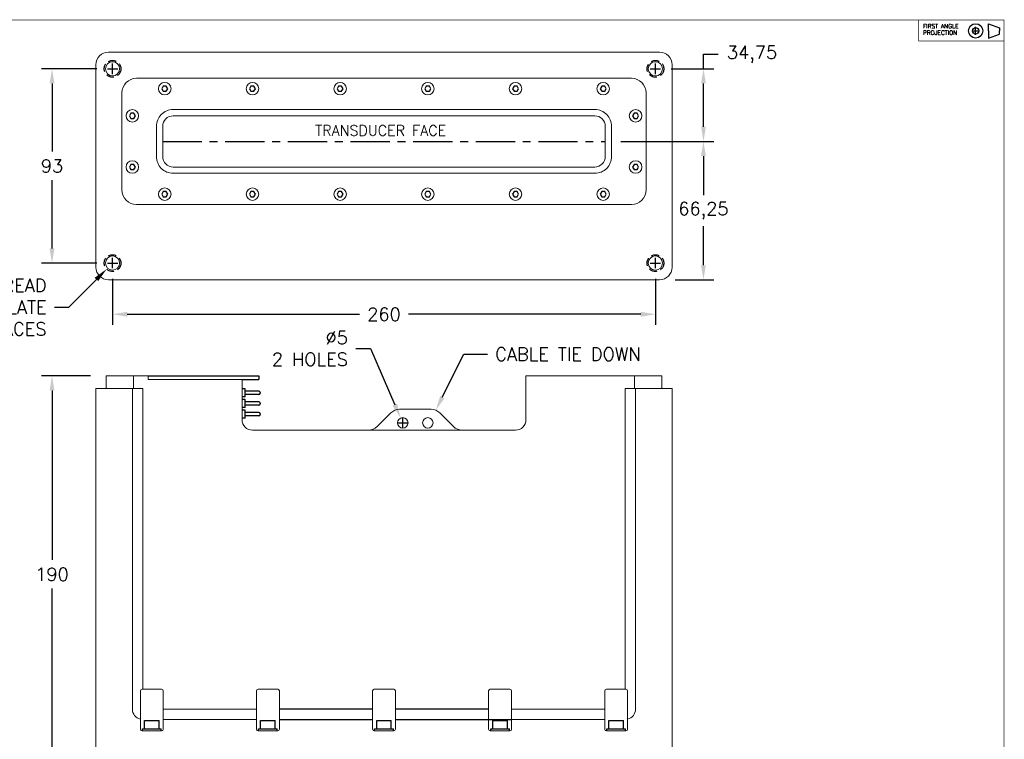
# Model space of a CAD drawing. Header units: millimetres. Extents: x -607 to 232, y -109 to 425.
# Tile 3 of 3: x -240 to 232, y 80 to 425. Entities that reach past the tile are written whole.
import ezdxf
from ezdxf.enums import TextEntityAlignment as Align

# ---------------------------------------------------------------- set-up
doc = ezdxf.new("R2010")
doc.units = ezdxf.units.MM
doc.header["$LTSCALE"] = 15
doc.header["$PDSIZE"] = -1
doc.linetypes.add('CENTER', pattern=[2, 1.25, -0.25, 0.25, -0.25])
doc.linetypes.add('HIDDEN', pattern=[0.375, 0.25, -0.125])
doc.layers.add('dim', color=1, linetype='Continuous')
doc.layers.add('Sheet', color=7, linetype='Continuous')
doc.styles.get("Standard").update_dxf_attribs({"font": 'simplex.shx'})
doc.dimstyles.new('ISO-25', dxfattribs={"dimtxt": 2.5, "dimasz": 2.5, "dimexe": 1.25, "dimexo": 0.625, "dimtad": 1, "dimtxsty": 'Standard', "dimcen": 2.5, "dimadec": 0, "dimazin": 0, "dimtfac": 1, "dimtmove": 0, "dimatfit": 3, "dimfxl": 1, "dimarcsym": 0})

# ---------------------------------------------------------------- blocks, each defined once
blk = doc.blocks.new('*D3')
at = {"layer": 'Defpoints', "color": 0}
for p in [(-224.16, 254.47), (-198.16, 254.47), (-200.16, 64.47)]:
    blk.add_point(p, dxfattribs=at)
at = {"layer": 'dim', "color": 0, "lineweight": -2}
for p, q in [((-205.66, 254.47), (-229.16, 254.47)), ((-224.16, 247.47), (-224.16, 166.34)), ((-224.16, 71.47), (-224.16, 152.59)), ((-207.66, 64.47), (-229.16, 64.47))]:
    blk.add_line(p, q, dxfattribs=at)
at = {"layer": 'dim', "color": 0}
for points in [[(-225.33, 247.47), (-222.99, 247.47), (-224.16, 254.47)], [(-225.33, 71.47), (-222.99, 71.47), (-224.16, 64.47)]]:
    blk.add_solid(points, dxfattribs=at)
at = {"layer": 'dim', "color": 0, "insert": (-224.16, 159.47), "char_height": 6.25, "attachment_point": 5}
blk.add_mtext('190', dxfattribs=at)
blk = doc.blocks.new('*D4')
at = {"layer": 'Defpoints', "color": 0}
for p in [(-195.16, 401.47), (-224.16, 308.47), (-195.16, 308.47)]:
    blk.add_point(p, dxfattribs=at)
at = {"layer": 'dim', "color": 0, "lineweight": -2}
for p, q in [((-202.66, 401.47), (-229.16, 401.47)), ((-224.16, 394.47), (-224.16, 361.84)), ((-224.16, 315.47), (-224.16, 348.09)), ((-202.66, 308.47), (-229.16, 308.47))]:
    blk.add_line(p, q, dxfattribs=at)
at = {"layer": 'dim', "color": 0}
for points in [[(-225.33, 394.47), (-222.99, 394.47), (-224.16, 401.47)], [(-225.33, 315.47), (-222.99, 315.47), (-224.16, 308.47)]]:
    blk.add_solid(points, dxfattribs=at)
at = {"layer": 'dim', "color": 0, "insert": (-224.16, 354.97), "char_height": 6.25, "attachment_point": 5}
blk.add_mtext('93', dxfattribs=at)
blk = doc.blocks.new('*D5')
at = {"layer": 'Defpoints', "color": 0}
for p in [(-195.16, 308.47), (64.84, 308.47), (-195.16, 283.97)]:
    blk.add_point(p, dxfattribs=at)
at = {"layer": 'dim', "color": 0, "lineweight": -2}
for p, q in [((-195.16, 300.97), (-195.16, 278.97)), ((64.84, 300.97), (64.84, 278.97)), ((-188.16, 283.97), (-76.95, 283.97)), ((57.84, 283.97), (-53.37, 283.97))]:
    blk.add_line(p, q, dxfattribs=at)
at = {"layer": 'dim', "color": 0}
for points in [[(-188.16, 285.14), (-188.16, 282.8), (-195.16, 283.97)], [(57.84, 285.14), (57.84, 282.8), (64.84, 283.97)]]:
    blk.add_solid(points, dxfattribs=at)
at = {"layer": 'dim', "color": 0, "insert": (-65.16, 283.97), "char_height": 6.25, "attachment_point": 5}
blk.add_mtext('260', dxfattribs=at)
blk = doc.blocks.new('*D6')
at = {"layer": 'Defpoints', "color": 0}
for p in [(40.84, 366.72), (87.84, 366.72), (66.84, 300.47)]:
    blk.add_point(p, dxfattribs=at)
at = {"layer": 'dim', "color": 0, "lineweight": -2}
for p, q in [((48.34, 366.72), (92.84, 366.72)), ((87.84, 359.72), (87.84, 341.06)), ((87.84, 307.47), (87.84, 326.12)), ((74.34, 300.47), (92.84, 300.47))]:
    blk.add_line(p, q, dxfattribs=at)
at = {"layer": 'dim', "color": 0}
for points in [[(86.67, 359.72), (89.01, 359.72), (87.84, 366.72)], [(86.67, 307.47), (89.01, 307.47), (87.84, 300.47)]]:
    blk.add_solid(points, dxfattribs=at)
at = {"layer": 'dim', "color": 0, "insert": (87.84, 333.59), "char_height": 6.25, "attachment_point": 5}
blk.add_mtext('66,25', dxfattribs=at)
blk = doc.blocks.new('*D7')
at = {"layer": 'Defpoints', "color": 0}
for p in [(-57.16, 234.26), (-55.16, 229.67)]:
    blk.add_point(p, dxfattribs=at)
at = {"layer": 'dim', "color": 0, "lineweight": -2}
for p, q in [((-78.68, 267.6), (-71.68, 267.6)), ((-71.68, 267.6), (-59.95, 240.68)), ((-58.66, 231.97), (-53.66, 231.97)), ((-56.16, 229.47), (-56.16, 234.47))]:
    blk.add_line(p, q, dxfattribs=at)
at = {"layer": 'dim', "color": 0}
blk.add_solid([(-58.88, 241.14), (-61.02, 240.21), (-57.16, 234.26)], dxfattribs=at)
at = {"layer": 'dim', "color": 0, "insert": (-82.43, 267.6), "char_height": 6.25, "attachment_point": 6}
blk.add_mtext('∅5\\P2 HOLES', dxfattribs=at)
blk = doc.blocks.new('*D12')
at = {"layer": 'Defpoints', "color": 0}
for p in [(-192.35, 311.31), (-197.97, 305.62)]:
    blk.add_point(p, dxfattribs=at)
at = {"layer": 'dim', "color": 0, "lineweight": -2}
for p, q in [((-197.66, 308.47), (-192.66, 308.47)), ((-195.16, 305.97), (-195.16, 310.97)), ((-216.03, 287.36), (-202.89, 300.64)), ((-223.03, 287.36), (-216.03, 287.36))]:
    blk.add_line(p, q, dxfattribs=at)
at = {"layer": 'dim', "color": 0}
blk.add_solid([(-203.72, 301.46), (-202.06, 299.82), (-197.97, 305.62)], dxfattribs=at)
at = {"layer": 'dim', "color": 0, "insert": (-226.78, 287.36), "char_height": 6.25, "attachment_point": 6}
blk.add_mtext('M8 THREAD\\PIN TITANIUM FACEPLATE\\P4 PLACES', dxfattribs=at)
blk = doc.blocks.new('mDsheet_Cont')
at = {"layer": 'Sheet', "const_width": 0.305}
blk.add_lwpolyline([(-1104.9, -12.7), (-266.7, -12.7), (-266.7, 520.7), (-1104.9, 520.7)], close=True, dxfattribs=at)
at = {"layer": 'Sheet'}
for height, p in [(3.05, (-309.57, 8.89)), (5.08, (-311.15, -3.05)), (5.08, (-275.59, -3.05)), (2.54, (-337.82, -10.16)), (2.54, (-313.69, -10.16)), (2.54, (-285.75, -10.16)), (2.54, (-275.59, -10.16))]:
    blk.add_attdef('1_TITLEBLOCK', text='', height=height, dxfattribs=at).set_placement(p, align=Align.MIDDLE)
blk = doc.blocks.new('m1stProjection')
for p, q in [((12.84, 1.25), (12.84, 3.15)), ((15.89, 3.91), (18.55, 2.96)), ((15.89, 2.2), (15.89, 3.91)), ((18.55, 2.96), (18.55, 2.2)), ((11.89, 2.2), (13.79, 2.2)), ((15.89, 2.2), (15.89, 0.48)), ((15.89, 0.48), (18.55, 1.44)), ((18.55, 1.44), (18.55, 2.2))]:
    blk.add_line(p, q)
at = {"const_width": 0.152}
blk.add_lwpolyline([(19.63, 4.8), (-0.81, 4.8), (-0.81, -0.2), (19.63, -0.2)], close=True, dxfattribs=at)
for radius in [1.71, 0.762]:
    blk.add_circle((12.84, 2.2), radius)
for s, p in [('FIRST ANGLE', (0.23, 2.82)), ('PROJECTION', (0.23, 1.25))]:
    blk.add_text(s, height=1.016).set_placement(p)
blk = doc.blocks.new('*D16')
at = {"layer": 'Defpoints', "color": 0}
for p in [(64.84, 401.47), (87.86, 401.47), (43.84, 366.72)]:
    blk.add_point(p, dxfattribs=at)
at = {"layer": 'dim', "color": 0, "lineweight": -2}
for p, q in [((87.86, 401.47), (87.86, 408.47)), ((87.86, 408.47), (94.86, 408.47)), ((72.34, 401.47), (92.86, 401.47)), ((87.86, 373.72), (87.86, 394.47)), ((51.34, 366.72), (92.86, 366.72))]:
    blk.add_line(p, q, dxfattribs=at)
at = {"layer": 'dim', "color": 0}
for points in [[(86.7, 394.47), (89.03, 394.47), (87.86, 401.47)], [(86.7, 373.72), (89.03, 373.72), (87.86, 366.72)]]:
    blk.add_solid(points, dxfattribs=at)
at = {"layer": 'dim', "color": 0, "insert": (111.11, 408.47), "char_height": 6.25, "attachment_point": 5}
blk.add_mtext('34,75', dxfattribs=at)

msp = doc.modelspace()

# ---------------------------------------------------------------- linework, layer by layer
at = {"linetype": 'Continuous', "lineweight": 15}
for p, q in [((-197.16, 409.466), (-65.16, 409.466)), ((-65.16, 409.466), (66.84, 409.466)), ((-203.16, 306.466), (-203.16, 403.466)), ((72.84, 403.466), (72.84, 306.466)), ((-65.16, 396.966), (-183.66, 396.966)), ((53.34, 396.966), (-65.16, 396.966)), ((-190.66, 389.966), (-190.66, 343.466)), ((60.34, 343.466), (60.34, 389.966)), ((-183.66, 336.466), (-65.16, 336.466)), ((-65.16, 336.466), (53.34, 336.466)), ((-65.16, 300.466), (-197.16, 300.466)), ((66.84, 300.466), (-65.16, 300.466))]:
    msp.add_line(p, q, dxfattribs=at)
for p, q in [((-170.881, 393.216), (-171.603, 391.966)), ((-171.603, 391.966), (-170.881, 390.716)), ((-169.438, 393.216), (-170.881, 393.216)), ((-168.716, 391.966), (-169.438, 393.216)), ((-169.438, 390.716), (-168.716, 391.966)), ((-128.881, 393.216), (-129.603, 391.966)), ((-129.603, 391.966), (-128.881, 390.716)), ((-127.438, 393.216), (-128.881, 393.216)), ((-126.716, 391.966), (-127.438, 393.216)), ((-127.438, 390.716), (-126.716, 391.966)), ((-86.881, 393.216), (-87.603, 391.966)), ((-87.603, 391.966), (-86.881, 390.716)), ((-85.438, 393.216), (-86.881, 393.216)), ((-84.716, 391.966), (-85.438, 393.216)), ((-85.438, 390.716), (-84.716, 391.966)), ((-44.881, 393.216), (-45.603, 391.966)), ((-45.603, 391.966), (-44.881, 390.716)), ((-43.438, 393.216), (-44.881, 393.216)), ((-42.716, 391.966), (-43.438, 393.216)), ((-43.438, 390.716), (-42.716, 391.966)), ((-2.881, 393.216), (-3.603, 391.966)), ((-3.603, 391.966), (-2.881, 390.716)), ((-1.438, 393.216), (-2.881, 393.216)), ((-0.716, 391.966), (-1.438, 393.216)), ((-1.438, 390.716), (-0.716, 391.966)), ((39.119, 393.216), (38.397, 391.966)), ((38.397, 391.966), (39.119, 390.716)), ((40.562, 393.216), (39.119, 393.216)), ((41.284, 391.966), (40.562, 393.216)), ((40.562, 390.716), (41.284, 391.966)), ((-170.881, 390.716), (-169.438, 390.716)), ((-128.881, 390.716), (-127.438, 390.716)), ((-86.881, 390.716), (-85.438, 390.716)), ((-44.881, 390.716), (-43.438, 390.716)), ((-2.881, 390.716), (-1.438, 390.716)), ((39.119, 390.716), (40.562, 390.716)), ((-186.381, 380.216), (-187.103, 378.966)), ((-187.103, 378.966), (-186.381, 377.716)), ((-184.938, 380.216), (-186.381, 380.216)), ((-186.381, 377.716), (-184.938, 377.716)), ((-184.216, 378.966), (-184.938, 380.216)), ((-184.938, 377.716), (-184.216, 378.966)), ((54.619, 380.216), (53.897, 378.966)), ((53.897, 378.966), (54.619, 377.716)), ((56.062, 380.216), (54.619, 380.216)), ((54.619, 377.716), (56.062, 377.716)), ((56.784, 378.966), (56.062, 380.216)), ((56.062, 377.716), (56.784, 378.966)), ((-186.381, 355.716), (-187.103, 354.466)), ((-187.103, 354.466), (-186.381, 353.216)), ((-184.938, 355.716), (-186.381, 355.716)), ((-184.216, 354.466), (-184.938, 355.716)), ((-184.938, 353.216), (-184.216, 354.466)), ((54.619, 355.716), (53.897, 354.466)), ((53.897, 354.466), (54.619, 353.216)), ((56.062, 355.716), (54.619, 355.716)), ((56.784, 354.466), (56.062, 355.716)), ((56.062, 353.216), (56.784, 354.466)), ((-186.381, 353.216), (-184.938, 353.216)), ((54.619, 353.216), (56.062, 353.216)), ((-170.881, 342.716), (-171.603, 341.466)), ((-171.603, 341.466), (-170.881, 340.216)), ((-169.438, 342.716), (-170.881, 342.716)), ((-170.881, 340.216), (-169.438, 340.216)), ((-168.716, 341.466), (-169.438, 342.716)), ((-169.438, 340.216), (-168.716, 341.466)), ((-128.881, 342.716), (-129.603, 341.466)), ((-129.603, 341.466), (-128.881, 340.216)), ((-127.438, 342.716), (-128.881, 342.716)), ((-128.881, 340.216), (-127.438, 340.216)), ((-126.716, 341.466), (-127.438, 342.716)), ((-127.438, 340.216), (-126.716, 341.466)), ((-86.881, 342.716), (-87.603, 341.466)), ((-87.603, 341.466), (-86.881, 340.216)), ((-85.438, 342.716), (-86.881, 342.716)), ((-86.881, 340.216), (-85.438, 340.216)), ((-84.716, 341.466), (-85.438, 342.716)), ((-85.438, 340.216), (-84.716, 341.466)), ((-44.881, 342.716), (-45.603, 341.466)), ((-45.603, 341.466), (-44.881, 340.216)), ((-43.438, 342.716), (-44.881, 342.716)), ((-44.881, 340.216), (-43.438, 340.216)), ((-42.716, 341.466), (-43.438, 342.716)), ((-43.438, 340.216), (-42.716, 341.466)), ((-2.881, 342.716), (-3.603, 341.466)), ((-3.603, 341.466), (-2.881, 340.216)), ((-1.438, 342.716), (-2.881, 342.716)), ((-2.881, 340.216), (-1.438, 340.216)), ((-0.716, 341.466), (-1.438, 342.716)), ((-1.438, 340.216), (-0.716, 341.466)), ((39.119, 342.716), (38.397, 341.466)), ((38.397, 341.466), (39.119, 340.216)), ((40.562, 342.716), (39.119, 342.716)), ((39.119, 340.216), (40.562, 340.216)), ((41.284, 341.466), (40.562, 342.716)), ((40.562, 340.216), (41.284, 341.466)), ((-178.16, 254.466), (-125.16, 254.466)), ((-133.16, 252.766), (-125.16, 252.766)), ((-125.16, 254.466), (-125.16, 252.766)), ((-70.66, 94.966), (-115.26, 94.966)), ((-15.06, 94.966), (-59.66, 94.966)), ((-115.26, 89.966), (-70.66, 89.966)), ((-59.66, 89.966), (-4.06, 89.966)), ((-180.86, 84.466), (-180.86, 85.466)), ((-180.86, 85.466), (-171.86, 85.466)), ((-179.86, 85.466), (-179.86, 89.466)), ((-179.86, 89.466), (-172.86, 89.466)), ((-172.86, 85.466), (-172.86, 89.466)), ((-171.86, 84.466), (-171.86, 85.466)), ((-125.26, 85.466), (-116.26, 85.466)), ((-125.26, 84.466), (-125.26, 85.466)), ((-124.26, 89.466), (-117.26, 89.466)), ((-124.26, 85.466), (-124.26, 89.466)), ((-117.26, 85.466), (-117.26, 89.466)), ((-116.26, 84.466), (-116.26, 85.466)), ((-69.66, 85.466), (-60.66, 85.466)), ((-69.66, 84.466), (-69.66, 85.466)), ((-68.66, 89.466), (-61.66, 89.466)), ((-68.66, 85.466), (-68.66, 89.466)), ((-61.66, 85.466), (-61.66, 89.466)), ((-60.66, 84.466), (-60.66, 85.466)), ((-14.06, 85.466), (-5.06, 85.466)), ((-14.06, 84.466), (-14.06, 85.466)), ((-13.06, 89.466), (-6.06, 89.466)), ((-13.06, 85.466), (-13.06, 89.466)), ((-6.06, 85.466), (-6.06, 89.466)), ((-5.06, 84.466), (-5.06, 85.466)), ((41.54, 85.466), (50.54, 85.466)), ((41.54, 84.466), (41.54, 85.466)), ((42.54, 89.466), (49.54, 89.466)), ((42.54, 85.466), (42.54, 89.466)), ((49.54, 85.466), (49.54, 89.466)), ((50.54, 84.466), (50.54, 85.466))]:
    msp.add_line(p, q)
at = {"color": 7, "linetype": 'Continuous', "lineweight": 15}
for p, q in [((-198.16, 248.466), (-198.16, 254.466)), ((-198.16, 254.466), (-197.16, 254.466)), ((-195.16, 254.466), (-197.16, 254.466)), ((-185.16, 254.466), (-195.16, 254.466)), ((-185.16, 248.466), (-185.16, 254.466)), ((-185.16, 254.466), (-184.16, 254.466)), ((-184.16, 254.466), (-178.16, 254.466)), ((-178.16, 252.766), (-178.16, 254.466)), ((-135.66, 252.766), (-178.16, 252.766)), ((-135.66, 252.766), (-133.16, 252.766)), ((-133.16, 252.766), (-133.16, 233.466)), ((2.84, 233.466), (2.84, 254.466)), ((2.84, 254.466), (5.34, 254.466)), ((5.34, 254.466), (53.84, 254.466)), ((53.84, 254.466), (54.84, 254.466)), ((54.84, 254.466), (54.84, 248.466)), ((54.84, 254.466), (64.84, 254.466)), ((66.84, 254.466), (64.84, 254.466)), ((66.84, 254.466), (67.84, 254.466)), ((67.84, 254.466), (67.84, 248.466)), ((-203.16, 76.466), (-203.16, 248.466)), ((-197.16, 248.466), (-203.16, 248.466)), ((-203.16, 94.966), (-203.16, 248.466)), ((-197.16, 248.466), (-185.66, 248.466)), ((-185.66, 94.966), (-185.66, 248.466)), ((-183.16, 248.466), (-185.66, 248.466)), ((-183.16, 248.466), (-180.66, 248.466)), ((-180.66, 104.466), (-180.66, 248.466)), ((50.34, 104.466), (50.34, 248.466)), ((50.34, 248.466), (52.84, 248.466)), ((55.34, 248.466), (52.84, 248.466)), ((55.34, 248.466), (55.34, 94.966)), ((55.34, 248.466), (66.84, 248.466)), ((72.84, 248.466), (66.84, 248.466)), ((72.84, 248.466), (72.84, 76.466)), ((72.84, 248.466), (72.84, 94.966)), ((-61.917, 236.709), (-68.402, 230.223)), ((-42.645, 238.466), (-57.674, 238.466)), ((-31.917, 230.223), (-38.402, 236.709)), ((-128.16, 228.466), (-65.16, 228.466)), ((-65.16, 228.466), (-2.16, 228.466)), ((-181.047, 104.466), (-180.66, 104.466)), ((-180.66, 104.466), (-171.672, 104.466)), ((-125.447, 104.466), (-125.06, 104.466)), ((-125.06, 104.466), (-116.072, 104.466)), ((-69.847, 104.466), (-69.46, 104.466)), ((-69.46, 104.466), (-60.472, 104.466)), ((-14.247, 104.466), (-13.86, 104.466)), ((-13.86, 104.466), (-4.872, 104.466)), ((41.353, 104.466), (50.34, 104.466)), ((50.34, 104.466), (50.728, 104.466)), ((-181.86, 94.966), (-181.86, 103.653)), ((-170.86, 103.653), (-170.86, 94.966)), ((-126.26, 94.966), (-126.26, 103.653)), ((-115.26, 103.653), (-115.26, 94.966)), ((-70.66, 94.966), (-70.66, 103.653)), ((-59.66, 103.653), (-59.66, 94.966)), ((-15.06, 94.966), (-15.06, 103.653)), ((-4.06, 103.653), (-4.06, 94.966)), ((40.54, 94.966), (40.54, 103.653)), ((51.54, 103.653), (51.54, 94.966)), ((-203.16, 89.966), (-203.16, 94.966)), ((-181.86, 92.773), (-181.86, 94.966)), ((-170.86, 94.966), (-126.26, 94.966)), ((-170.86, 94.966), (-170.86, 92.466)), ((-126.26, 92.773), (-126.26, 94.966)), ((-115.26, 94.966), (-115.26, 92.466)), ((-70.66, 92.773), (-70.66, 94.966)), ((-59.66, 94.966), (-59.66, 92.466)), ((-15.06, 92.773), (-15.06, 94.966)), ((-4.06, 94.966), (40.54, 94.966)), ((-4.06, 94.966), (-4.06, 92.466)), ((40.54, 92.466), (40.54, 94.966)), ((51.54, 94.966), (51.54, 92.773)), ((72.84, 94.966), (72.84, 89.966)), ((-203.16, 89.966), (-203.16, 85.279)), ((-181.86, 92.773), (-181.86, 90.112)), ((-181.86, 90.112), (-181.86, 85.279)), ((-170.86, 89.966), (-170.86, 92.466)), ((-170.86, 85.279), (-170.86, 89.966)), ((-126.26, 89.966), (-170.86, 89.966)), ((-126.26, 92.773), (-126.26, 90.112)), ((-126.26, 90.112), (-126.26, 85.279)), ((-115.26, 89.966), (-115.26, 92.466)), ((-115.26, 85.279), (-115.26, 89.966)), ((-70.66, 92.773), (-70.66, 90.112)), ((-70.66, 90.112), (-70.66, 85.279)), ((-59.66, 89.966), (-59.66, 92.466)), ((-59.66, 85.279), (-59.66, 89.966)), ((-15.06, 92.773), (-15.06, 90.112)), ((-15.06, 90.112), (-15.06, 85.279)), ((-4.06, 89.966), (-4.06, 92.466)), ((40.54, 89.966), (-4.06, 89.966)), ((-4.06, 85.279), (-4.06, 89.966)), ((40.54, 92.466), (40.54, 89.966)), ((40.54, 89.966), (40.54, 85.279)), ((51.54, 90.112), (51.54, 92.773)), ((51.54, 85.279), (51.54, 90.112)), ((72.84, 89.966), (72.84, 85.279)), ((-203.16, 85.279), (-203.16, 84.466)), ((72.84, 85.279), (72.84, 84.466)), ((-181.047, 84.466), (-171.672, 84.466)), ((-125.447, 84.466), (-116.072, 84.466)), ((-69.847, 84.466), (-60.472, 84.466)), ((-14.247, 84.466), (-4.872, 84.466)), ((41.353, 84.466), (50.728, 84.466))]:
    msp.add_line(p, q, dxfattribs=at)
at = {"linetype": 'Continuous'}
for p, q in [((-131.585, 248.21), (-133.16, 248.21)), ((-131.585, 244.4), (-131.585, 248.21)), ((-125.108, 247.067), (-131.585, 247.067)), ((-125.108, 245.543), (-131.585, 245.543)), ((-124.473, 246.432), (-124.473, 246.178)), ((-131.585, 244.4), (-133.16, 244.4)), ((-131.585, 243.13), (-133.16, 243.13)), ((-131.585, 239.32), (-131.585, 243.13)), ((-125.108, 241.987), (-131.585, 241.987)), ((-124.473, 241.352), (-124.473, 241.098)), ((-131.585, 239.32), (-133.16, 239.32)), ((-131.585, 238.05), (-133.16, 238.05)), ((-125.108, 240.463), (-131.585, 240.463)), ((-131.585, 234.24), (-131.585, 238.05)), ((-125.108, 236.907), (-131.585, 236.907)), ((-124.473, 236.272), (-124.473, 236.018)), ((-131.585, 234.24), (-133.16, 234.24)), ((-125.108, 235.383), (-131.585, 235.383))]:
    msp.add_line(p, q, dxfattribs=at)
at = {"linetype": 'Continuous', "lineweight": 15}
for points in [[(-65.16, 381.966), (-166.16, 381.966, 0.4142136), (-174.16, 373.966), (-174.16, 359.466, 0.4142136), (-166.16, 351.466), (-65.16, 351.466)], [(-65.16, 378.966), (-166.16, 378.966, 0.4142136), (-171.16, 373.966), (-171.16, 359.466, 0.4142136), (-166.16, 354.466), (-65.16, 354.466)], [(-65.16, 351.466), (35.84, 351.466, 0.4142136), (43.84, 359.466), (43.84, 373.966, 0.4142136), (35.84, 381.966), (-65.16, 381.966)], [(-65.16, 354.466), (35.84, 354.466, 0.4142136), (40.84, 359.466), (40.84, 373.966, 0.4142136), (35.84, 378.966), (-65.16, 378.966)]]:
    msp.add_lwpolyline(points, format="xyb", dxfattribs=at)
at = {"linetype": 'HIDDEN'}
for centre in [(-195.16, 401.466), (64.84, 401.466), (-195.16, 308.466), (64.84, 308.466)]:
    msp.add_circle(centre, 4, dxfattribs=at)
at = {"linetype": 'Continuous', "lineweight": 15}
for centre, radius in [((-195.16, 401.466), 3.4), ((64.84, 401.466), 3.4), ((-170.16, 391.966), 3), ((-128.16, 391.966), 3), ((-86.16, 391.966), 3), ((-44.16, 391.966), 3), ((-2.16, 391.966), 3), ((39.84, 391.966), 3), ((-185.66, 378.966), 3), ((55.34, 378.966), 3), ((-185.66, 354.466), 3), ((55.34, 354.466), 3), ((-170.16, 341.466), 3), ((-128.16, 341.466), 3), ((-86.16, 341.466), 3), ((-44.16, 341.466), 3), ((-2.16, 341.466), 3), ((39.84, 341.466), 3), ((-195.16, 308.466), 3.4), ((64.84, 308.466), 3.4)]:
    msp.add_circle(centre, radius, dxfattribs=at)
at = {"color": 7, "linetype": 'Continuous', "lineweight": 15}
for centre in [(-56.16, 231.966), (-44.16, 231.966)]:
    msp.add_circle(centre, 2.5, dxfattribs=at)
at = {"linetype": 'Continuous', "lineweight": 15}
for centre, radius, start, end in [((-197.16, 403.466), 6, 90, 180), ((66.84, 403.466), 6, 0, 90), ((-183.66, 389.966), 7, 90, 180), ((53.34, 389.966), 7, 0, 90), ((-183.66, 343.466), 7, 180, 270), ((53.34, 343.466), 7, 270, 0), ((-197.16, 306.466), 6, 180, 270), ((66.84, 306.466), 6, 270, 0)]:
    msp.add_arc(centre, radius, start, end, dxfattribs=at)
at = {"linetype": 'Continuous'}
for centre, start, end in [((-125.108, 246.432), 0, 90), ((-125.108, 246.178), 270, 0), ((-125.108, 241.352), 0, 90), ((-125.108, 241.098), 270, 0), ((-125.108, 236.272), 0, 90), ((-125.108, 236.018), 270, 0)]:
    msp.add_arc(centre, 0.635, start, end, dxfattribs=at)
at = {"color": 7, "linetype": 'Continuous', "lineweight": 15}
for centre, radius, start, end in [((-57.674, 232.466), 6, 90, 135), ((-42.645, 232.466), 6, 45, 90), ((-128.16, 233.466), 5, 180, 270), ((-2.16, 233.466), 5, 270, 0), ((-72.645, 234.466), 6, 270, 315), ((-27.674, 234.466), 6, 225, 270), ((-181.047, 103.653), 0.813, 89.99894, 179.87185), ((-171.672, 103.653), 0.813, 0, 90), ((-125.447, 103.653), 0.813, 89.99894, 179.87185), ((-116.072, 103.653), 0.813, 0, 90), ((-69.847, 103.653), 0.813, 89.99894, 179.87185), ((-60.472, 103.653), 0.813, 0, 90), ((-14.247, 103.653), 0.813, 89.99894, 179.87185), ((-4.872, 103.653), 0.813, 0, 90), ((41.353, 103.653), 0.813, 90, 180), ((50.728, 103.653), 0.813, 0, 89.99955), ((-180.66, 94.966), 5, 180, 256.11346), ((50.34, 94.966), 5, 283.88654, 0), ((-181.047, 85.279), 0.813, 180, 270), ((-171.672, 85.279), 0.813, 270, 0), ((-125.447, 85.279), 0.813, 180, 270), ((-116.072, 85.279), 0.813, 270, 0), ((-69.847, 85.279), 0.813, 180, 270), ((-60.472, 85.279), 0.813, 270, 0), ((-14.247, 85.279), 0.813, 180, 270), ((-4.872, 85.279), 0.813, 270, 0), ((41.353, 85.279), 0.813, 180, 270), ((50.728, 85.279), 0.813, 270, 0)]:
    msp.add_arc(centre, radius, start, end, dxfattribs=at)
at = {"layer": 'dim'}
for p, q in [((-197.66, 401.466), (-192.66, 401.466)), ((-195.16, 398.966), (-195.16, 403.966)), ((62.34, 401.466), (67.34, 401.466)), ((64.84, 398.966), (64.84, 403.966)), ((-197.66, 308.466), (-192.66, 308.466)), ((-195.16, 305.966), (-195.16, 310.966)), ((62.34, 308.466), (67.34, 308.466)), ((64.84, 305.966), (64.84, 310.966)), ((-37.218, 244.27), (-26.95, 264.856)), ((-26.95, 264.856), (-15.652, 264.856))]:
    msp.add_line(p, q, dxfattribs=at)
at = {"layer": 'dim', "linetype": 'CENTER'}
msp.add_line((-171.16, 366.716), (40.84, 366.716), dxfattribs=at)
at = {"layer": 'dim'}
msp.add_solid([(-36.174, 243.75), (-38.262, 244.791), (-40.342, 238.006)], dxfattribs=at)

# ---------------------------------------------------------------- block references
at = {"xscale": 2, "yscale": 2, "zscale": 2}
msp.add_blockref('m1stProjection', (192.54, 415.248), dxfattribs=at)
at = {"layer": 'dim'}
msp.add_blockref('mDsheet_Cont', (498.491, -95.857), dxfattribs=at)

# ---------------------------------------------------------------- texts
msp.add_text('TRANSDUCER FACE', height=5, dxfattribs=at).set_placement((-98.16, 369.466))
at = {"layer": 'dim', "insert": (-11.902, 267.981), "char_height": 6.25, "attachment_point": 1}
msp.add_mtext('CABLE TIE DOWN', dxfattribs=at)

# ---------------------------------------------------------------- dimensions: what is measured, and where the dimension line sits
at = {"layer": 'dim'}
for base, p1, p2, override, picture, middle in [((87.864, 401.466), (43.84, 366.716), (64.84, 401.466), {"dimscale": 2.5, "dimasz": 2.8, "dimexe": 2, "dimexo": 3, "dimgap": 1.5, "dimtad": 0, "dimtih": 1, "dimtoh": 1, "dimzin": 0, "dimcen": 1, "dimtofl": 0, "dimtzin": 0}, '*D16', (111.114, 408.466)), ((-224.16, 308.466), (-195.16, 401.466), (-195.16, 308.466), {"dimscale": 2.5, "dimasz": 2.8, "dimexe": 2, "dimexo": 3, "dimgap": 1.5, "dimtad": 0, "dimtih": 1, "dimtoh": 1, "dimdec": 0, "dimzin": 0, "dimcen": 1, "dimtzin": 0}, '*D4', (-224.16, 354.966)), ((87.84, 366.716), (66.84, 300.466), (40.84, 366.716), {"dimscale": 2.5, "dimasz": 2.8, "dimexe": 2, "dimexo": 3, "dimgap": 1.5, "dimtad": 0, "dimtih": 1, "dimtoh": 1, "dimzin": 0, "dimcen": 1, "dimtofl": 0, "dimtzin": 0}, '*D6', (87.84, 333.591)), ((-224.16, 254.466), (-200.16, 64.466), (-198.16, 254.466), {"dimscale": 2.5, "dimasz": 2.8, "dimexe": 2, "dimexo": 3, "dimgap": 1.5, "dimtad": 0, "dimtih": 1, "dimtoh": 1, "dimdec": 0, "dimzin": 0, "dimcen": 3, "dimtzin": 0}, '*D3', (-224.16, 159.466))]:
    dim = msp.add_linear_dim(base=base, p1=p1, p2=p2, angle=90, dimstyle='ISO-25', override=override, dxfattribs=at)
    dim.commit()
    dim.dimension.update_dxf_attribs({"geometry": picture, "text_midpoint": middle})
for p1, p2, text, override, picture, middle in [((-192.347, 311.31), (-197.972, 305.621), 'M8 THREAD\\PIN TITANIUM FACEPLATE\\P4 PLACES', {"dimscale": 2.5, "dimasz": 2.8, "dimexe": 2, "dimexo": 3, "dimgap": 1.5, "dimtad": 0, "dimtih": 1, "dimtoh": 1, "dimdec": 1, "dimzin": 0, "dimcen": 1, "dimtofl": 0, "dimtzin": 0}, '*D12', (-283.476, 287.358)), ((-55.161, 229.674), (-57.158, 234.258), '<>\\P2 HOLES', {"dimscale": 2.5, "dimasz": 2.8, "dimexe": 2, "dimexo": 3, "dimgap": 1.5, "dimtad": 0, "dimtih": 1, "dimtoh": 1, "dimdec": 0, "dimzin": 0, "dimcen": 1, "dimtofl": 0, "dimtzin": 0}, '*D7', (-102.226, 267.597))]:
    dim = msp.add_diameter_dim_2p(p1=p1, p2=p2, text=text, dimstyle='ISO-25', override=override, dxfattribs=at)
    dim.commit()
    dim.dimension.update_dxf_attribs({"geometry": picture, "text_midpoint": middle, "dimtype": 163})
dim = msp.add_linear_dim(base=(-195.16, 283.969), p1=(64.84, 308.466), p2=(-195.16, 308.466), dimstyle='ISO-25', override={"dimscale": 2.5, "dimasz": 2.8, "dimexe": 2, "dimexo": 3, "dimgap": 1.5, "dimtad": 0, "dimtih": 1, "dimtoh": 1, "dimdec": 0, "dimzin": 0, "dimcen": 1, "dimtzin": 0}, dxfattribs=at)
dim.commit()
dim.dimension.update_dxf_attribs({"geometry": '*D5', "text_midpoint": (-65.16, 283.969)})

doc.saveas('drawing.dxf')
